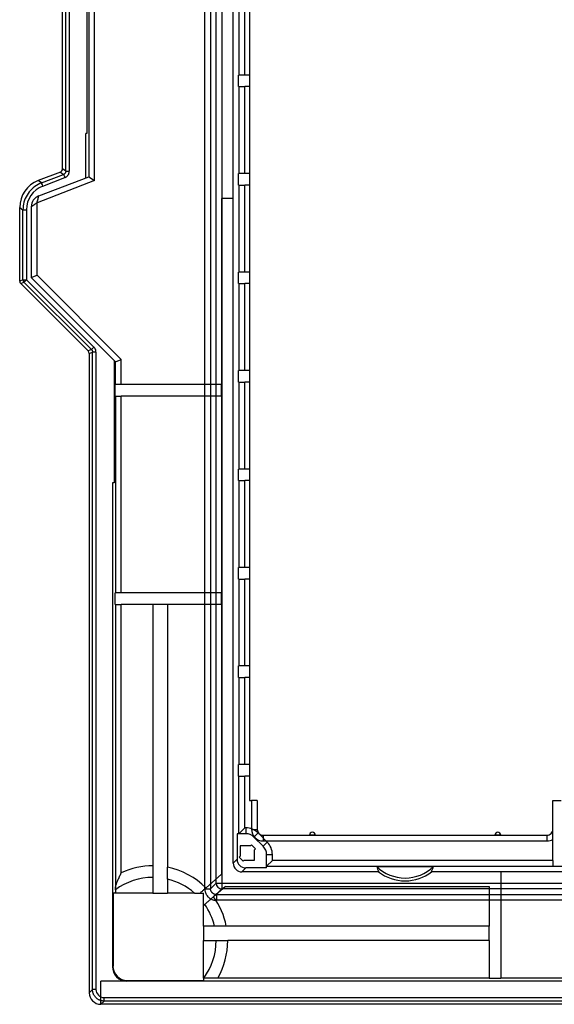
# Model space of a CAD drawing. Header units: millimetres. Extents: x -131 to 243, y -114 to 197.
# Tile 1 of 8: x -131 to -39, y -114 to 55. Entities that reach past the tile are written whole.
import ezdxf

# ---------------------------------------------------------------- set-up
doc = ezdxf.new("R2010")
doc.units = ezdxf.units.MM
doc.layers.add('MAIN-1', color=7, linetype='Continuous')
doc.layers.add('MAIN-2', color=7, linetype='Continuous')

msp = doc.modelspace()

# ---------------------------------------------------------------- linework, layer by layer
at = {"layer": 'MAIN-1'}
for p, q in [((-94.05, 24.62), (-94.05, 104.82)), ((-118.97, 67.52), (-118.97, 28.38)), ((-117.97, 27.69), (-117.97, 66.52)), ((-119.29, 64.95), (-119.29, 35.84)), ((-93.07, 60.92), (-93.07, 45.92)), ((-92.07, 45.92), (-92.07, 60.92)), ((-93.14, 43.92), (-93.14, 45.92)), ((-93.14, 45.92), (-93.07, 45.92)), ((-92.07, 45.92), (-93.07, 45.92)), ((-91.22, 45.92), (-92.07, 45.92)), ((-93.14, 43.92), (-93.07, 43.92)), ((-93.07, 43.92), (-93.07, 28.92)), ((-93.07, 43.92), (-92.07, 43.92)), ((-91.22, 43.92), (-92.07, 43.92)), ((-92.07, 28.92), (-92.07, 43.92)), ((-119.5, 28.18), (-119.5, 35.84)), ((-119.29, 35.84), (-119.5, 35.84)), ((-93.14, 26.92), (-93.14, 28.92)), ((-93.14, 28.92), (-93.07, 28.92)), ((-92.07, 28.92), (-93.07, 28.92)), ((-91.22, 28.92), (-92.07, 28.92)), ((-117.97, 27.69), (-127.9, 23.88)), ((-127.62, 25.06), (-118.97, 28.38)), ((-118.97, 28.38), (-117.97, 27.69)), ((-93.14, 26.92), (-93.07, 26.92)), ((-93.07, 26.92), (-93.07, 11.92)), ((-93.07, 26.92), (-92.07, 26.92)), ((-91.22, 26.92), (-92.07, 26.92)), ((-92.07, 11.92), (-92.07, 26.92)), ((-128.06, 23.78), (-128.01, 23.81)), ((-128.01, 23.81), (-127.95, 23.85)), ((-127.95, 23.85), (-127.9, 23.88)), ((-127.9, 23.88), (-127.89, 23.95)), ((-127.9, 11.36), (-127.9, 23.88)), ((-127.89, 23.95), (-127.87, 24.02)), ((-127.87, 24.02), (-127.86, 24.09)), ((-127.86, 24.09), (-127.84, 24.16)), ((-127.84, 24.16), (-127.83, 24.22)), ((-127.83, 24.22), (-127.81, 24.28)), ((-127.81, 24.28), (-127.79, 24.34)), ((-127.79, 24.34), (-127.78, 24.39)), ((-127.78, 24.39), (-127.76, 24.45)), ((-127.76, 24.45), (-127.74, 24.5)), ((-127.74, 24.5), (-127.73, 24.55)), ((-127.73, 24.55), (-127.72, 24.6)), ((-127.72, 24.6), (-127.71, 24.65)), ((-127.71, 24.65), (-127.7, 24.7)), ((-127.7, 24.7), (-127.69, 24.75)), ((-127.69, 24.75), (-127.68, 24.79)), ((-127.68, 24.83), (-127.67, 24.86)), ((-127.68, 24.79), (-127.68, 24.83)), ((-127.67, 24.86), (-127.66, 24.89)), ((-127.66, 24.92), (-127.65, 24.94)), ((-127.66, 24.89), (-127.66, 24.92)), ((-127.65, 24.97), (-127.64, 24.99)), ((-127.65, 24.94), (-127.65, 24.97)), ((-127.64, 25.01), (-127.63, 25.02)), ((-127.64, 24.99), (-127.64, 25.01)), ((-127.63, 25.04), (-127.62, 25.05)), ((-127.63, 25.02), (-127.63, 25.04)), ((-127.62, 25.05), (-127.62, 25.06)), ((-127.62, 25.06), (-127.62, 25.06)), ((-127.62, 25.06), (-127.62, 25.06)), ((-127.62, 25.05), (-127.62, 25.05)), ((-96.05, 24.62), (-96.05, -7.48)), ((-94.05, 24.62), (-96.05, 24.62)), ((-94.05, -90.12), (-94.05, 24.62)), ((-128.9, 23.19), (-128.9, 23.2)), ((-128.9, 23.2), (-128.89, 23.2)), ((-128.9, 23.19), (-128.9, 10.95)), ((-128.89, 23.2), (-128.88, 23.21)), ((-128.88, 23.21), (-128.87, 23.22)), ((-128.87, 23.22), (-128.85, 23.23)), ((-128.85, 23.23), (-128.83, 23.25)), ((-128.83, 23.25), (-128.8, 23.26)), ((-128.8, 23.26), (-128.78, 23.28)), ((-128.78, 23.28), (-128.74, 23.3)), ((-128.74, 23.3), (-128.71, 23.32)), ((-128.71, 23.32), (-128.67, 23.35)), ((-128.67, 23.35), (-128.63, 23.38)), ((-128.63, 23.38), (-128.59, 23.4)), ((-128.59, 23.4), (-128.55, 23.43)), ((-128.55, 23.43), (-128.51, 23.46)), ((-128.51, 23.46), (-128.46, 23.5)), ((-128.46, 23.5), (-128.41, 23.53)), ((-128.41, 23.53), (-128.37, 23.57)), ((-128.37, 23.57), (-128.32, 23.6)), ((-128.32, 23.6), (-128.27, 23.64)), ((-128.27, 23.64), (-128.22, 23.67)), ((-128.22, 23.67), (-128.16, 23.71)), ((-128.16, 23.71), (-128.11, 23.74)), ((-128.11, 23.74), (-128.06, 23.78)), ((-93.14, 9.92), (-93.14, 11.92)), ((-93.14, 11.92), (-93.07, 11.92)), ((-92.07, 11.92), (-93.07, 11.92)), ((-91.22, 11.92), (-92.07, 11.92)), ((-128.9, 10.95), (-127.9, 11.36)), ((-114.37, -3.58), (-128.9, 10.95)), ((-127.9, 11.36), (-113.37, -3.16)), ((-93.14, 9.92), (-93.07, 9.92)), ((-93.07, 9.92), (-93.07, -5.08)), ((-93.07, 9.92), (-92.07, 9.92)), ((-91.22, 9.92), (-92.07, 9.92)), ((-92.07, -5.08), (-92.07, 9.92)), ((-114.59, -3.37), (-114.59, -24.48)), ((-114.37, -3.58), (-113.37, -3.16)), ((-113.37, -7.48), (-113.37, -3.16)), ((-114.37, -7.48), (-114.37, -3.58)), ((-93.14, -7.08), (-93.14, -5.08)), ((-93.14, -5.08), (-93.07, -5.08)), ((-92.07, -5.08), (-93.07, -5.08)), ((-91.22, -5.08), (-92.07, -5.08)), ((-114.44, -9.48), (-114.44, -7.48)), ((-114.44, -7.48), (-114.37, -7.48)), ((-113.37, -7.48), (-114.37, -7.48)), ((-96.05, -7.48), (-113.37, -7.48)), ((-96.05, -9.48), (-96.05, -7.48)), ((-93.14, -7.08), (-93.07, -7.08)), ((-93.07, -7.08), (-93.07, -22.08)), ((-93.07, -7.08), (-92.07, -7.08)), ((-91.22, -7.08), (-92.07, -7.08)), ((-92.07, -22.08), (-92.07, -7.08)), ((-114.44, -9.48), (-114.37, -9.48)), ((-114.37, -9.48), (-114.37, -43.48)), ((-114.37, -9.48), (-113.37, -9.48)), ((-96.05, -9.48), (-113.37, -9.48)), ((-113.37, -43.48), (-113.37, -9.48)), ((-96.05, -9.48), (-96.05, -43.48)), ((-93.14, -24.08), (-93.14, -22.08)), ((-93.14, -22.08), (-93.07, -22.08)), ((-92.07, -22.08), (-93.07, -22.08)), ((-91.22, -22.08), (-92.07, -22.08)), ((-114.9, -24.48), (-114.9, -107.98)), ((-114.59, -24.48), (-114.9, -24.48)), ((-93.14, -24.08), (-93.07, -24.08)), ((-93.07, -24.08), (-93.07, -39.08)), ((-93.07, -24.08), (-92.07, -24.08)), ((-91.22, -24.08), (-92.07, -24.08)), ((-92.07, -39.08), (-92.07, -24.08)), ((-93.14, -41.08), (-93.14, -39.08)), ((-93.14, -39.08), (-93.07, -39.08)), ((-92.07, -39.08), (-93.07, -39.08)), ((-91.22, -39.08), (-92.07, -39.08)), ((-93.14, -41.08), (-93.07, -41.08)), ((-93.07, -41.08), (-93.07, -56.08)), ((-93.07, -41.08), (-92.07, -41.08)), ((-91.22, -41.08), (-92.07, -41.08)), ((-92.07, -56.08), (-92.07, -41.08)), ((-114.44, -45.48), (-114.44, -43.48)), ((-114.44, -43.48), (-114.37, -43.48)), ((-113.37, -43.48), (-114.37, -43.48)), ((-96.05, -43.48), (-113.37, -43.48)), ((-96.05, -45.48), (-96.05, -43.48)), ((-114.44, -45.48), (-114.37, -45.48)), ((-114.37, -45.48), (-113.37, -45.48)), ((-114.37, -45.48), (-114.37, -94.37)), ((-107.9, -45.48), (-113.37, -45.48)), ((-113.37, -91.8), (-113.37, -45.48)), ((-105.4, -45.48), (-107.9, -45.48)), ((-107.9, -45.48), (-107.9, -90.58)), ((-96.05, -45.48), (-105.4, -45.48)), ((-105.4, -45.48), (-105.4, -90.82)), ((-96.05, -45.48), (-96.05, -92.03)), ((-93.14, -58.08), (-93.14, -56.08)), ((-93.14, -56.08), (-93.07, -56.08)), ((-92.07, -56.08), (-93.07, -56.08)), ((-91.22, -56.08), (-92.07, -56.08)), ((-93.14, -58.08), (-93.07, -58.08)), ((-93.07, -58.08), (-93.07, -73.08)), ((-93.07, -58.08), (-92.07, -58.08)), ((-91.22, -58.08), (-92.07, -58.08)), ((-92.07, -73.08), (-92.07, -58.08)), ((-93.14, -75.08), (-93.14, -73.08)), ((-93.14, -73.08), (-93.07, -73.08)), ((-92.07, -73.08), (-93.07, -73.08)), ((-91.22, -73.08), (-92.07, -73.08)), ((-93.14, -75.08), (-93.07, -75.08)), ((-93.07, -75.08), (-92.07, -75.08)), ((-93.07, -85.03), (-93.07, -75.08)), ((-91.22, -75.08), (-92.07, -75.08)), ((-92.07, -84.03), (-92.07, -75.08)), ((-92.07, -84.03), (-93.07, -85.03)), ((-91.89, -84.03), (-92.07, -84.03)), ((-91.89, -84.03), (-91.89, -85.03)), ((-90.47, -85.62), (-89.76, -84.91)), ((-89.74, -84.92), (-89.76, -84.91)), ((-89.72, -84.93), (-89.74, -84.92)), ((-89.7, -84.95), (-89.72, -84.93)), ((-89.68, -84.96), (-89.7, -84.95)), ((-89.66, -84.97), (-89.68, -84.96)), ((-89.64, -84.98), (-89.66, -84.97)), ((-89.61, -84.99), (-89.64, -84.98)), ((-93.38, -85.03), (-93.38, -89.45)), ((-93.07, -85.03), (-93.38, -85.03)), ((-91.89, -85.03), (-93.07, -85.03)), ((-90.47, -85.62), (-88.89, -87.2)), ((-89.61, -84.99), (-88.18, -86.49)), ((-88.89, -87.2), (-88.18, -86.49)), ((-80.4, -85.28), (-80.9, -85.28)), ((-79.9, -85.28), (-80.4, -85.28)), ((-48.4, -85.28), (-48.9, -85.28)), ((-47.9, -85.28), (-48.4, -85.28)), ((-38.9, -89.64), (-38.9, -86.01)), ((-92.87, -87.1), (-92.87, -88.89)), ((-91.08, -87.1), (-92.87, -87.1)), ((-90.92, -86.94), (-91.08, -87.1)), ((-90.21, -87.65), (-90.92, -86.94)), ((-90.37, -87.81), (-90.21, -87.65)), ((-90.37, -89.6), (-90.37, -87.81)), ((-94.05, -90.12), (-93.38, -89.45)), ((-92.87, -88.89), (-93.04, -89.06)), ((-93.04, -89.06), (-92.33, -89.77)), ((-92.33, -89.77), (-92.16, -89.6)), ((-92.16, -89.6), (-90.37, -89.6)), ((-88.3, -88.62), (-87.3, -88.62)), ((-88.3, -90.64), (-88.3, -88.62)), ((-87.3, -89.64), (-88.3, -90.64)), ((-87.3, -89.64), (-87.3, -88.62)), ((-38.9, -89.64), (-87.3, -89.64)), ((-38.9, -89.64), (-38.9, -90.64)), ((-107.9, -90.58), (-107.9, -92.58)), ((-105.4, -90.96), (-105.4, -90.82)), ((-105.4, -91.1), (-105.4, -90.96)), ((-105.4, -91.24), (-105.4, -91.1)), ((-105.4, -91.37), (-105.4, -91.24)), ((-105.4, -91.51), (-105.4, -91.37)), ((-105.4, -91.63), (-105.4, -91.51)), ((-105.4, -91.75), (-105.4, -91.63)), ((-105.4, -91.87), (-105.4, -91.75)), ((-91.88, -90.95), (-92.55, -91.62)), ((-68.93, -91.62), (-92.55, -91.62)), ((-88.3, -90.95), (-91.88, -90.95)), ((-88.3, -90.64), (-38.9, -90.64)), ((-88.3, -90.95), (-88.3, -90.64)), ((-69.3, -90.68), (-59.5, -90.68)), ((-47.9, -91.62), (-59.87, -91.62)), ((-36.4, -91.62), (-47.9, -91.62)), ((-47.9, -91.62), (-47.9, -109.95)), ((-38.9, -90.64), (-38.9, -90.71)), ((-36.4, -90.71), (-38.9, -90.71)), ((-114.13, -93.48), (-114.08, -93.35)), ((-114.08, -93.35), (-114.02, -93.2)), ((-114.02, -93.2), (-113.96, -93.05)), ((-113.96, -93.05), (-113.89, -92.9)), ((-113.89, -92.9), (-113.82, -92.74)), ((-113.82, -92.74), (-113.75, -92.59)), ((-113.75, -92.59), (-113.68, -92.43)), ((-113.68, -92.43), (-113.6, -92.27)), ((-113.6, -92.27), (-113.53, -92.11)), ((-113.53, -92.11), (-113.45, -91.96)), ((-113.45, -91.96), (-113.37, -91.8)), ((-107.9, -92.58), (-107.9, -95.28)), ((-105.4, -91.99), (-105.4, -91.87)), ((-105.4, -92.11), (-105.4, -91.99)), ((-105.4, -92.21), (-105.4, -92.11)), ((-105.4, -92.31), (-105.4, -92.21)), ((-105.4, -92.4), (-105.4, -92.31)), ((-105.4, -92.49), (-105.4, -92.4)), ((-105.4, -92.57), (-105.4, -92.49)), ((-105.4, -92.64), (-105.4, -92.57)), ((-105.4, -92.7), (-105.4, -92.64)), ((-105.4, -92.75), (-105.4, -92.7)), ((-105.4, -92.79), (-105.4, -92.75)), ((-105.4, -92.82), (-105.4, -92.79)), ((-105.4, -92.85), (-105.4, -92.82)), ((-105.4, -92.87), (-105.4, -92.85)), ((-105.4, -92.87), (-105.4, -93.23)), ((-105.4, -92.87), (-105.4, -92.87)), ((-105.4, -93.23), (-105.4, -93.58)), ((-98.75, -94.38), (-96.05, -92.03)), ((-114.39, -95.1), (-114.4, -95.19)), ((-114.38, -94.72), (-114.39, -94.72)), ((-114.39, -94.72), (-114.39, -94.72)), ((-114.39, -94.72), (-114.39, -94.72)), ((-114.39, -94.72), (-114.39, -94.72)), ((-114.39, -94.72), (-114.39, -94.72)), ((-114.39, -94.72), (-114.39, -94.72)), ((-114.39, -94.72), (-114.39, -94.82)), ((-114.39, -94.82), (-114.39, -94.91)), ((-114.39, -94.91), (-114.39, -95)), ((-114.39, -95), (-114.39, -95.1)), ((-114.38, -94.46), (-114.37, -94.37)), ((-114.38, -94.53), (-114.38, -94.46)), ((-114.38, -94.6), (-114.38, -94.53)), ((-114.38, -94.65), (-114.38, -94.6)), ((-114.38, -94.68), (-114.38, -94.65)), ((-114.38, -94.71), (-114.38, -94.68)), ((-114.38, -94.72), (-114.38, -94.71)), ((-114.38, -94.72), (-114.38, -94.72)), ((-114.37, -94.29), (-114.35, -94.19)), ((-114.37, -94.37), (-114.37, -94.29)), ((-114.35, -94.19), (-114.33, -94.08)), ((-114.33, -94.08), (-114.3, -93.97)), ((-114.3, -93.97), (-114.26, -93.86)), ((-114.26, -93.86), (-114.22, -93.74)), ((-114.22, -93.74), (-114.18, -93.62)), ((-114.18, -93.62), (-114.13, -93.48)), ((-105.4, -93.58), (-105.4, -93.92)), ((-105.4, -93.92), (-105.4, -94.27)), ((-105.4, -94.27), (-105.4, -94.61)), ((-105.4, -94.61), (-105.4, -94.94)), ((-105.4, -94.94), (-105.4, -95.28)), ((-99.62, -95.14), (-99.7, -95.21)), ((-99.53, -95.06), (-99.62, -95.14)), ((-99.44, -94.98), (-99.53, -95.06)), ((-99.35, -94.9), (-99.44, -94.98)), ((-99.26, -94.82), (-99.35, -94.9)), ((-99.16, -94.74), (-99.26, -94.82)), ((-99.06, -94.65), (-99.16, -94.74)), ((-98.95, -94.56), (-99.06, -94.65)), ((-98.85, -94.47), (-98.95, -94.56)), ((-98.75, -94.38), (-98.85, -94.47)), ((-95.4, -94.12), (-97.46, -95.91)), ((-95.4, -94.12), (-49.9, -94.12)), ((-49.9, -94.12), (-49.9, -100.98)), ((-114.4, -95.28), (-114.8, -95.28)), ((-114.8, -95.28), (-114.8, -107.88)), ((-114.4, -95.19), (-114.4, -95.28)), ((-113.97, -95.28), (-114.4, -95.28)), ((-113.56, -95.28), (-113.97, -95.28)), ((-113.16, -95.28), (-113.56, -95.28)), ((-112.78, -95.28), (-113.16, -95.28)), ((-112.4, -95.28), (-112.78, -95.28)), ((-112.04, -95.28), (-112.4, -95.28)), ((-111.69, -95.28), (-112.04, -95.28)), ((-111.35, -95.28), (-111.69, -95.28)), ((-111.01, -95.28), (-111.35, -95.28)), ((-110.68, -95.28), (-111.01, -95.28)), ((-110.36, -95.28), (-110.68, -95.28)), ((-110.04, -95.28), (-110.36, -95.28)), ((-109.72, -95.28), (-110.04, -95.28)), ((-109.42, -95.28), (-109.72, -95.28)), ((-109.11, -95.28), (-109.42, -95.28)), ((-108.8, -95.28), (-109.11, -95.28)), ((-108.5, -95.28), (-108.8, -95.28)), ((-108.2, -95.28), (-108.5, -95.28)), ((-107.9, -95.28), (-108.2, -95.28)), ((-107.9, -95.28), (-105.4, -95.28)), ((-105.03, -95.28), (-105.4, -95.28)), ((-104.66, -95.28), (-105.03, -95.28)), ((-104.28, -95.28), (-104.66, -95.28)), ((-103.89, -95.28), (-104.28, -95.28)), ((-103.48, -95.28), (-103.89, -95.28)), ((-103.07, -95.28), (-103.48, -95.28)), ((-102.64, -95.28), (-103.07, -95.28)), ((-102.19, -95.28), (-102.64, -95.28)), ((-101.72, -95.28), (-102.19, -95.28)), ((-101.23, -95.28), (-101.72, -95.28)), ((-100.72, -95.28), (-101.23, -95.28)), ((-100.72, -95.28), (-100.72, -95.28)), ((-100.72, -95.28), (-100.7, -95.28)), ((-100.7, -95.28), (-100.67, -95.28)), ((-100.67, -95.28), (-100.63, -95.28)), ((-100.63, -95.28), (-100.59, -95.28)), ((-100.59, -95.28), (-100.54, -95.28)), ((-100.54, -95.28), (-100.47, -95.28)), ((-100.47, -95.28), (-100.4, -95.28)), ((-100.4, -95.28), (-100.33, -95.28)), ((-100.33, -95.28), (-100.24, -95.28)), ((-100.24, -95.28), (-100.15, -95.28)), ((-100.15, -95.28), (-100.07, -95.28)), ((-100.07, -95.28), (-99.97, -95.28)), ((-99.97, -95.28), (-99.88, -95.28)), ((-99.88, -95.28), (-99.78, -95.28)), ((-99.7, -95.21), (-99.78, -95.28)), ((-99.78, -95.28), (-99.18, -95.28)), ((-99.18, -97.4), (-99.18, -95.28)), ((-98.65, -96.94), (-98.57, -96.87)), ((-98.57, -96.87), (-98.48, -96.8)), ((-98.48, -96.8), (-98.39, -96.72)), ((-98.39, -96.72), (-98.28, -96.63)), ((-98.28, -96.63), (-98.17, -96.53)), ((-98.17, -96.53), (-98.06, -96.43)), ((-98.06, -96.43), (-97.95, -96.34)), ((-97.95, -96.34), (-97.83, -96.23)), ((-97.83, -96.23), (-97.7, -96.12)), ((-97.7, -96.12), (-97.58, -96.01)), ((-97.58, -96.01), (-97.46, -95.91)), ((-99.15, -97.38), (-99.18, -97.4)), ((-99.18, -97.77), (-99.18, -97.4)), ((-99.18, -98.13), (-99.18, -97.77)), ((-99.18, -98.47), (-99.18, -98.13)), ((-99.18, -98.81), (-99.18, -98.47)), ((-99.12, -97.35), (-99.15, -97.38)), ((-99.09, -97.33), (-99.12, -97.35)), ((-99.06, -97.3), (-99.09, -97.33)), ((-99.03, -97.28), (-99.06, -97.3)), ((-99, -97.25), (-99.03, -97.28)), ((-98.97, -97.22), (-99, -97.25)), ((-98.97, -97.22), (-98.95, -97.21)), ((-98.97, -97.22), (-98.97, -97.22)), ((-98.95, -97.21), (-98.92, -97.18)), ((-98.92, -97.18), (-98.89, -97.15)), ((-98.89, -97.15), (-98.85, -97.11)), ((-98.85, -97.11), (-98.79, -97.07)), ((-98.79, -97.07), (-98.72, -97.01)), ((-98.72, -97.01), (-98.65, -96.94)), ((-99.18, -99.14), (-99.18, -98.81)), ((-99.18, -99.46), (-99.18, -99.14)), ((-99.18, -99.78), (-99.18, -99.46)), ((-99.18, -100.08), (-99.18, -99.78)), ((-99.18, -100.39), (-99.18, -100.08)), ((-99.18, -100.69), (-99.18, -100.39)), ((-99.18, -100.98), (-99.18, -100.69)), ((-99.18, -100.98), (-99.18, -103.48)), ((-98.91, -100.98), (-99.18, -100.98)), ((-98.65, -100.98), (-98.91, -100.98)), ((-98.38, -100.98), (-98.65, -100.98)), ((-98.11, -100.98), (-98.38, -100.98)), ((-97.84, -100.98), (-98.11, -100.98)), ((-97.57, -100.98), (-97.84, -100.98)), ((-97.29, -100.98), (-97.57, -100.98)), ((-97.28, -100.98), (-97.29, -100.98)), ((-97.29, -100.98), (-97.29, -100.98)), ((-97.26, -100.98), (-97.28, -100.98)), ((-97.23, -100.98), (-97.26, -100.98)), ((-97.2, -100.98), (-97.23, -100.98)), ((-97.16, -100.98), (-97.2, -100.98)), ((-97.12, -100.98), (-97.16, -100.98)), ((-97.07, -100.98), (-97.12, -100.98)), ((-97.01, -100.98), (-97.07, -100.98)), ((-96.95, -100.98), (-97.01, -100.98)), ((-96.87, -100.98), (-96.95, -100.98)), ((-96.8, -100.98), (-96.87, -100.98)), ((-96.72, -100.98), (-96.8, -100.98)), ((-96.64, -100.98), (-96.72, -100.98)), ((-96.55, -100.98), (-96.64, -100.98)), ((-96.46, -100.98), (-96.55, -100.98)), ((-96.36, -100.98), (-96.46, -100.98)), ((-96.25, -100.98), (-96.36, -100.98)), ((-96.15, -100.98), (-96.25, -100.98)), ((-96.05, -100.98), (-96.15, -100.98)), ((-95.94, -100.98), (-96.05, -100.98)), ((-95.83, -100.98), (-95.94, -100.98)), ((-95.71, -100.98), (-95.83, -100.98)), ((-95.59, -100.98), (-95.71, -100.98)), ((-95.48, -100.98), (-95.59, -100.98)), ((-95.36, -100.98), (-95.48, -100.98)), ((-95.24, -100.98), (-95.36, -100.98)), ((-49.9, -100.98), (-95.24, -100.98)), ((-49.9, -103.48), (-49.9, -100.98)), ((-99.18, -103.78), (-99.18, -103.48)), ((-99.18, -103.48), (-97, -103.48)), ((-97, -103.48), (-95, -103.48)), ((-49.9, -103.48), (-95, -103.48)), ((-49.9, -103.48), (-49.9, -109.95)), ((-99.18, -104.09), (-99.18, -103.78)), ((-99.18, -104.4), (-99.18, -104.09)), ((-99.18, -104.7), (-99.18, -104.4)), ((-99.18, -105.01), (-99.18, -104.7)), ((-99.18, -105.33), (-99.18, -105.01)), ((-99.18, -105.64), (-99.18, -105.33)), ((-99.18, -105.96), (-99.18, -105.64)), ((-99.18, -106.29), (-99.18, -105.96)), ((-99.18, -106.62), (-99.18, -106.29)), ((-99.18, -106.95), (-99.18, -106.62)), ((-99.18, -107.3), (-99.18, -106.95)), ((-114.9, -107.98), (-114.8, -107.88)), ((-99.18, -107.65), (-99.18, -107.3)), ((-99.18, -108.01), (-99.18, -107.65)), ((-99.18, -108.38), (-99.18, -108.01)), ((-99.18, -108.76), (-99.18, -108.38)), ((-99.18, -109.15), (-99.18, -108.76)), ((-112.3, -110.38), (-112.4, -110.48)), ((-112.3, -110.38), (-99.18, -110.38)), ((-99.18, -109.55), (-99.18, -109.15)), ((-99.18, -109.97), (-99.18, -109.55)), ((-99.18, -109.97), (-99.18, -110.38)), ((-99.13, -109.96), (-99.14, -109.96)), ((-99.14, -109.97), (-99.14, -109.96)), ((-99.14, -109.96), (-99.14, -109.96)), ((-99.14, -109.97), (-99.14, -109.97)), ((-99.14, -109.97), (-99.14, -109.97)), ((-99.14, -109.97), (-99.14, -109.97)), ((-99.14, -109.97), (-99.14, -109.97)), ((-99.14, -109.97), (-99.14, -109.97)), ((-99.11, -109.96), (-99.13, -109.96)), ((-99.07, -109.96), (-99.11, -109.96)), ((-99.02, -109.96), (-99.07, -109.96)), ((-98.97, -109.96), (-99.02, -109.96)), ((-98.9, -109.96), (-98.97, -109.96)), ((-98.81, -109.95), (-98.9, -109.96)), ((-98.72, -109.95), (-98.81, -109.95)), ((-98.62, -109.95), (-98.72, -109.95)), ((-98.52, -109.95), (-98.62, -109.95)), ((-98.41, -109.95), (-98.52, -109.95)), ((-98.29, -109.95), (-98.41, -109.95)), ((-98.16, -109.95), (-98.29, -109.95)), ((-98.03, -109.95), (-98.16, -109.95)), ((-97.89, -109.95), (-98.03, -109.95)), ((-97.76, -109.95), (-97.89, -109.95)), ((-97.62, -109.95), (-97.76, -109.95)), ((-97.48, -109.95), (-97.62, -109.95)), ((-97.34, -109.95), (-97.48, -109.95)), ((-97.18, -109.95), (-97.34, -109.95)), ((-97.03, -109.95), (-97.18, -109.95)), ((-96.88, -109.95), (-97.03, -109.95)), ((-96.74, -109.95), (-96.88, -109.95)), ((-49.9, -109.95), (-96.74, -109.95)), ((-49.9, -109.98), (-49.9, -109.95)), ((-49.9, -109.98), (-47.9, -109.98)), ((160.1, -109.95), (-47.9, -109.95)), ((-47.9, -109.98), (-47.9, -109.95)), ((-116.9, -114.48), (-116.9, -110.48)), ((-112.4, -110.48), (-116.9, -110.48)), ((224.6, -110.48), (-112.4, -110.48))]:
    msp.add_line(p, q, dxfattribs=at)
for centre, radius, start, end in [((-126.9, 23.19), 2, 111, 180), ((-91.89, -87.03), 3, 45.001, 90.0001), ((-91.89, -87.03), 2, 45, 90), ((-90.3, -88.62), 3, 359.9998, 45), ((-90.3, -88.62), 2, 0, 45), ((-107.9, -103.48), 12.9, 90, 115.1112), ((-107.9, -103.48), 12.9, 44.8433, 78.8255), ((-64.4, -85.68), 7, 225.5678, 270), ((-64.4, -85.68), 7.5, 232.2997, 270), ((-64.4, -85.68), 7, 270, 314.4322), ((-64.4, -85.68), 7.5, 270, 307.7004), ((-107.9, -103.48), 10.9, 90, 126.4977), ((-107.9, -103.48), 10.9, 48.8224, 76.7407), ((-107.9, -103.48), 12.9, 11.1746, 35.9509), ((-107.9, -103.48), 10.9, 13.2593, 35.0213), ((-107.9, -103.48), 10.9, 323.5023, 0), ((-107.9, -103.48), 12.9, 329.9191, 0)]:
    msp.add_arc(centre, radius, start, end, dxfattribs=at)
for centre, major_axis, ratio, start_param, end_param in [((-91.88, -89.45), (-1.06, -1.06), 0.999695, -0.785259, 0.785246), ((-92.55, -90.12), (1.06, -1.06), 0.999999, -2.356127, -0.78555), ((-64.4, -88.68), (0, 6), 0.866068, 1.910292, 2.082316), ((-64.4, -88.68), (0, 6), 0.866068, -2.082316, -1.910292), ((-112.4, -107.98), (-1.77, -1.77), 0.999924, -0.78536, 0.78533), ((-112.3, -107.88), (-1.77, -1.77), 0.999924, -0.78536, 0.78536)]:
    msp.add_ellipse(centre, major_axis=major_axis, ratio=ratio, start_param=start_param, end_param=end_param, dxfattribs=at)
at = {"layer": 'MAIN-2'}
for p, q in [((-98.96, -94.53), (-98.96, 163.57)), ((-97.96, 163.57), (-97.96, -94.53)), ((-97, -93.57), (-97, 162.61)), ((-96, 162.61), (-96, -93.57)), ((-91.22, 98.18), (-91.22, -79.31)), ((-123.5, 29.73), (-123.5, 91.12)), ((-122.94, 29.34), (-122.94, 91.68)), ((-122.34, 91.68), (-122.34, 29.34)), ((-91.22, 45.92), (-91.22, 45.92)), ((-91.22, 43.92), (-91.22, 43.92)), ((-119.29, 35.84), (-119.29, 35.84)), ((-123.88, 29.17), (-127.69, 27.71)), ((-123.88, 29.17), (-123.32, 28.78)), ((-122.94, 29.34), (-123.5, 29.73)), ((-123.13, 28.9), (-123.16, 28.88)), ((-123.1, 28.93), (-123.13, 28.9)), ((-123.08, 28.96), (-123.1, 28.93)), ((-123.05, 28.99), (-123.08, 28.96)), ((-123.03, 29.02), (-123.05, 28.99)), ((-123.01, 29.05), (-123.03, 29.02)), ((-122.99, 29.09), (-123.01, 29.05)), ((-122.98, 29.12), (-122.99, 29.09)), ((-122.97, 29.16), (-122.98, 29.12)), ((-122.96, 29.19), (-122.97, 29.16)), ((-122.95, 29.23), (-122.96, 29.19)), ((-122.94, 29.27), (-122.95, 29.23)), ((-122.94, 29.34), (-122.94, 29.31)), ((-122.94, 29.34), (-122.34, 29.34)), ((-122.94, 29.31), (-122.94, 29.27)), ((-122.45, 28.83), (-122.42, 28.9)), ((-122.42, 28.9), (-122.4, 28.97)), ((-122.4, 28.97), (-122.37, 29.04)), ((-122.37, 29.04), (-122.36, 29.11)), ((-122.36, 29.11), (-122.35, 29.19)), ((-122.35, 29.19), (-122.34, 29.27)), ((-122.34, 29.27), (-122.34, 29.34)), ((-91.22, 28.92), (-91.22, 28.92)), ((-127.44, 27.19), (-127.73, 27.04)), ((-127.13, 27.32), (-127.69, 27.71)), ((-127.13, 27.32), (-127.44, 27.19)), ((-127.13, 27.32), (-123.32, 28.78)), ((-126.91, 26.76), (-123.11, 28.22)), ((-123.29, 28.8), (-123.32, 28.78)), ((-123.25, 28.82), (-123.29, 28.8)), ((-123.22, 28.84), (-123.25, 28.82)), ((-123.19, 28.86), (-123.22, 28.84)), ((-123.16, 28.88), (-123.19, 28.86)), ((-123.11, 28.22), (-123.03, 28.26)), ((-123.03, 28.26), (-122.96, 28.29)), ((-122.96, 28.29), (-122.9, 28.33)), ((-122.9, 28.33), (-122.84, 28.37)), ((-122.84, 28.37), (-122.78, 28.42)), ((-122.78, 28.42), (-122.72, 28.47)), ((-122.72, 28.47), (-122.67, 28.52)), ((-122.67, 28.52), (-122.62, 28.58)), ((-122.62, 28.58), (-122.57, 28.63)), ((-122.57, 28.63), (-122.53, 28.7)), ((-122.53, 28.7), (-122.49, 28.76)), ((-122.49, 28.76), (-122.45, 28.83)), ((-129.26, 25.76), (-129.46, 25.49)), ((-129.04, 26.01), (-129.26, 25.76)), ((-128.81, 26.25), (-129.04, 26.01)), ((-128.56, 26.48), (-128.81, 26.25)), ((-128.3, 26.68), (-128.56, 26.48)), ((-128.02, 26.87), (-128.3, 26.68)), ((-127.73, 27.04), (-128.02, 26.87)), ((-91.22, 26.92), (-91.22, 26.92)), ((-130.16, 23.98), (-130.24, 23.65)), ((-130.06, 24.3), (-130.16, 23.98)), ((-129.94, 24.61), (-130.06, 24.3)), ((-129.8, 24.91), (-129.94, 24.61)), ((-129.64, 25.21), (-129.8, 24.91)), ((-129.46, 25.49), (-129.64, 25.21)), ((-96.05, 24.62), (-96.05, 24.62)), ((-94.05, 24.62), (-94.05, 24.62)), ((-130.9, 10.37), (-130.9, 23.04)), ((-130.9, 23.04), (-130.34, 22.66)), ((-130.33, 22.99), (-130.34, 22.66)), ((-130.34, 10.6), (-130.34, 22.66)), ((-130.29, 23.32), (-130.33, 22.99)), ((-130.24, 23.65), (-130.29, 23.32)), ((-129.74, 22.66), (-129.74, 10.6)), ((-128.9, 23.19), (-128.9, 23.19)), ((-91.22, 11.92), (-91.22, 11.92)), ((-130.34, 10.6), (-130.9, 10.37)), ((-130.34, 10.6), (-130.22, 10.6)), ((-130.22, 10.6), (-129.74, 10.6)), ((-130.03, 10.3), (-130.16, 10.18)), ((-129.74, 10.6), (-130.03, 10.3)), ((-118.09, -1.05), (-129.74, 10.6)), ((-128.9, 10.95), (-128.9, 10.95)), ((-130.72, 9.94), (-130.16, 10.18)), ((-130.72, 9.94), (-119.08, -1.7)), ((-118.51, -1.47), (-130.16, 10.18)), ((-91.22, 9.92), (-91.22, 9.92)), ((-118.51, -1.47), (-119.08, -1.7)), ((-118.51, -1.47), (-118.09, -1.05)), ((-118.51, -1.47), (-118.49, -1.49)), ((-118.49, -1.49), (-118.48, -1.51)), ((-118.48, -1.51), (-118.46, -1.53)), ((-118.46, -1.53), (-118.45, -1.55)), ((-118.45, -1.55), (-118.43, -1.57)), ((-118.43, -1.57), (-118.42, -1.59)), ((-118.42, -1.59), (-118.41, -1.61)), ((-118.41, -1.61), (-118.4, -1.63)), ((-118.4, -1.63), (-118.39, -1.65)), ((-118.39, -1.65), (-118.38, -1.68)), ((-118.38, -1.68), (-118.37, -1.7)), ((-118.05, -1.08), (-118.09, -1.05)), ((-118.02, -1.12), (-118.05, -1.08)), ((-117.98, -1.17), (-118.02, -1.12)), ((-117.95, -1.21), (-117.98, -1.17)), ((-117.92, -1.25), (-117.95, -1.21)), ((-117.9, -1.3), (-117.92, -1.25)), ((-117.87, -1.34), (-117.9, -1.3)), ((-117.85, -1.39), (-117.87, -1.34)), ((-117.83, -1.44), (-117.85, -1.39)), ((-117.81, -1.48), (-117.83, -1.44)), ((-117.79, -1.53), (-117.81, -1.48)), ((-117.78, -1.58), (-117.79, -1.53)), ((-117.76, -1.63), (-117.78, -1.58)), ((-117.75, -1.69), (-117.76, -1.63)), ((-117.75, -1.74), (-117.75, -1.69)), ((-118.9, -2.13), (-118.34, -1.89)), ((-118.9, -2.13), (-118.9, -112.48)), ((-118.37, -1.7), (-118.36, -1.72)), ((-118.36, -1.72), (-118.35, -1.75)), ((-118.35, -1.75), (-118.35, -1.77)), ((-118.35, -1.77), (-118.34, -1.8)), ((-118.34, -1.8), (-118.34, -1.82)), ((-118.34, -1.82), (-118.34, -1.85)), ((-118.34, -1.85), (-118.34, -1.87)), ((-118.34, -1.87), (-118.34, -1.89)), ((-118.34, -111.92), (-118.34, -1.89)), ((-117.74, -1.89), (-118.34, -1.89)), ((-117.74, -1.79), (-117.75, -1.74)), ((-117.74, -1.84), (-117.74, -1.79)), ((-117.74, -1.89), (-117.74, -1.84)), ((-117.74, -1.89), (-117.74, -111.92)), ((-114.59, -3.37), (-114.59, -3.37)), ((-91.22, -5.08), (-91.22, -5.08)), ((-96.05, -7.48), (-96.05, -7.48)), ((-91.22, -7.08), (-91.22, -7.08)), ((-96.05, -9.48), (-96.05, -9.48)), ((-91.22, -22.08), (-91.22, -22.08)), ((-114.59, -24.48), (-114.59, -24.48)), ((-91.22, -24.08), (-91.22, -24.08)), ((-91.22, -39.08), (-91.22, -39.08)), ((-91.22, -41.08), (-91.22, -41.08)), ((-96.05, -43.48), (-96.05, -43.48)), ((-107.9, -45.48), (-107.9, -45.48)), ((-105.4, -45.48), (-105.4, -45.48)), ((-96.05, -45.48), (-96.05, -45.48)), ((-91.22, -56.08), (-91.22, -56.08)), ((-91.22, -58.08), (-91.22, -58.08)), ((-91.22, -73.08), (-91.22, -73.08)), ((-91.22, -75.08), (-91.22, -75.08)), ((-91.22, -79.31), (-90.9, -79.31)), ((-91.22, -79.31), (-91.22, -79.31)), ((-90.9, -79.31), (-90.9, -84.28)), ((-89.9, -79.31), (-90.9, -79.31)), ((-89.9, -79.31), (-89.9, -84.28)), ((-89.9, -79.31), (-89.9, -79.31)), ((-38.9, -79.31), (-38.9, -79.31)), ((-38.9, -86.01), (-38.9, -79.31)), ((-38.9, -79.31), (-37.46, -79.31)), ((-90.9, -84.28), (-89.9, -84.28)), ((-89.9, -84.28), (-89.9, -84.28)), ((-38.9, -84.28), (-38.9, -84.28)), ((-91.89, -85.03), (-91.89, -85.03)), ((-90.47, -85.62), (-90.47, -85.62)), ((-88.9, -85.28), (-88.9, -86.28)), ((-88.9, -85.28), (-80.9, -85.28)), ((-88.9, -85.28), (-88.9, -85.28)), ((-88.9, -86.28), (-39.9, -86.28)), ((-80.9, -85.28), (-79.9, -85.28)), ((-80.9, -85.28), (-80.9, -85.28)), ((-79.9, -85.28), (-79.9, -85.28)), ((-79.9, -85.28), (-48.9, -85.28)), ((-48.9, -85.28), (-47.9, -85.28)), ((-48.9, -85.28), (-48.9, -85.28)), ((-47.9, -85.28), (-47.9, -85.28)), ((-47.9, -85.28), (-39.9, -85.28)), ((-39.9, -86.28), (-39.9, -85.28)), ((-39.9, -85.28), (-39.9, -85.28)), ((-92.87, -87.1), (-92.87, -87.1)), ((-91.08, -87.1), (-91.08, -87.1)), ((-90.92, -86.94), (-90.92, -86.94)), ((-90.37, -87.81), (-90.37, -87.81)), ((-90.21, -87.65), (-90.21, -87.65)), ((-88.89, -87.2), (-88.89, -87.2)), ((-93.04, -89.06), (-93.04, -89.06)), ((-92.87, -88.89), (-92.87, -88.89)), ((-92.33, -89.77), (-92.33, -89.77)), ((-92.16, -89.6), (-92.16, -89.6)), ((-90.37, -89.6), (-90.37, -89.6)), ((-88.3, -88.62), (-88.3, -88.62)), ((-94.05, -90.12), (-94.05, -90.12)), ((-92.55, -91.62), (-92.55, -91.62)), ((-47.9, -91.62), (-47.9, -91.62)), ((-107.9, -92.58), (-107.9, -92.58)), ((-105.4, -92.87), (-105.4, -92.87)), ((-96.05, -92.03), (-96.05, -92.03)), ((-98.96, -94.53), (-98.96, -94.63)), ((-98.96, -94.53), (-97.96, -94.53)), ((-98.96, -94.63), (-98.95, -94.72)), ((-98.95, -94.72), (-98.94, -94.81)), ((-98.94, -94.81), (-98.93, -94.9)), ((-98.93, -94.9), (-98.91, -94.99)), ((-98.91, -94.99), (-98.89, -95.07)), ((-98.89, -95.07), (-98.86, -95.16)), ((-98.86, -95.16), (-98.83, -95.24)), ((-97, -93.57), (-97.96, -94.53)), ((-97.96, -94.58), (-97.96, -94.53)), ((-97.96, -94.62), (-97.96, -94.58)), ((-97.95, -94.67), (-97.96, -94.62)), ((-97.95, -94.71), (-97.95, -94.67)), ((-97.94, -94.75), (-97.95, -94.71)), ((-97.93, -94.8), (-97.94, -94.75)), ((-97.91, -94.84), (-97.93, -94.8)), ((-97.9, -94.88), (-97.91, -94.84)), ((-97.88, -94.92), (-97.9, -94.88)), ((-97.86, -94.97), (-97.88, -94.92)), ((-97.84, -95.01), (-97.86, -94.97)), ((-97.82, -95.04), (-97.84, -95.01)), ((-97.8, -95.08), (-97.82, -95.04)), ((-97.77, -95.12), (-97.8, -95.08)), ((-97.74, -95.16), (-97.77, -95.12)), ((-97.71, -95.19), (-97.74, -95.16)), ((-97, -93.57), (-96, -93.57)), ((-96.96, -95.53), (-96, -94.57)), ((-96, -93.57), (208.19, -93.57)), ((-96, -93.57), (-96, -94.57)), ((208.19, -94.57), (-96, -94.57)), ((-95.4, -94.12), (-95.4, -94.12)), ((-49.9, -94.12), (-49.9, -94.12)), ((-107.9, -95.28), (-107.9, -95.28)), ((-105.4, -95.28), (-105.4, -95.28)), ((-100.72, -95.28), (-100.72, -95.28)), ((-99.78, -95.28), (-99.78, -95.28)), ((-99.18, -95.28), (-99.18, -95.28)), ((-98.83, -95.24), (-98.8, -95.32)), ((-98.8, -95.32), (-98.76, -95.4)), ((-98.76, -95.4), (-98.72, -95.48)), ((-98.72, -95.48), (-98.68, -95.56)), ((-98.68, -95.56), (-98.63, -95.63)), ((-98.63, -95.63), (-98.58, -95.71)), ((-98.58, -95.71), (-98.52, -95.78)), ((-98.52, -95.78), (-98.47, -95.85)), ((-98.47, -95.85), (-98.41, -95.91)), ((-98.41, -95.91), (-98.34, -95.98)), ((-98.34, -95.98), (-98.28, -96.04)), ((-98.28, -96.04), (-98.21, -96.09)), ((-98.21, -96.09), (-98.14, -96.15)), ((-98.14, -96.15), (-98.06, -96.2)), ((-98.06, -96.2), (-97.99, -96.25)), ((-97.99, -96.25), (-97.91, -96.29)), ((-97.91, -96.29), (-97.83, -96.33)), ((-97.83, -96.33), (-97.75, -96.37)), ((-97.75, -96.37), (-97.67, -96.4)), ((-97.68, -95.22), (-97.71, -95.19)), ((-97.65, -95.25), (-97.68, -95.22)), ((-97.67, -96.4), (-97.59, -96.43)), ((-97.62, -95.28), (-97.65, -95.25)), ((-97.59, -95.31), (-97.62, -95.28)), ((-97.55, -95.34), (-97.59, -95.31)), ((-97.59, -96.43), (-97.5, -96.46)), ((-97.51, -95.37), (-97.55, -95.34)), ((-97.47, -95.39), (-97.51, -95.37)), ((-97.5, -96.46), (-97.42, -96.48)), ((-97.44, -95.41), (-97.47, -95.39)), ((-97.4, -95.43), (-97.44, -95.41)), ((-97.42, -96.48), (-97.33, -96.5)), ((-97.35, -95.45), (-97.4, -95.43)), ((-97.31, -95.47), (-97.35, -95.45)), ((-97.33, -96.5), (-97.24, -96.51)), ((-97.27, -95.48), (-97.31, -95.47)), ((-97.23, -95.5), (-97.27, -95.48)), ((-97.24, -96.51), (-97.15, -96.52)), ((-97.18, -95.51), (-97.23, -95.5)), ((-97.14, -95.52), (-97.18, -95.51)), ((-97.15, -96.52), (-97.06, -96.53)), ((-97.1, -95.52), (-97.14, -95.52)), ((-97.05, -95.53), (-97.1, -95.52)), ((-97.06, -96.53), (-96.96, -96.53)), ((-97.01, -95.53), (-97.05, -95.53)), ((-96.96, -95.53), (-97.01, -95.53)), ((-96.96, -95.53), (-96.96, -96.53)), ((-96.96, -95.53), (209.15, -95.53)), ((209.15, -96.53), (-96.96, -96.53)), ((-99.18, -97.4), (-99.18, -97.4)), ((-98.97, -97.22), (-98.97, -97.22)), ((-99.18, -100.98), (-99.18, -100.98)), ((-97.29, -100.98), (-97.29, -100.98)), ((-49.9, -100.98), (-49.9, -100.98)), ((-99.18, -103.48), (-99.18, -103.48)), ((-97, -103.48), (-97, -103.48)), ((-49.9, -103.48), (-49.9, -103.48)), ((-118.34, -111.92), (-118.9, -112.48)), ((-118.33, -112.01), (-118.34, -111.92)), ((-118.33, -112.1), (-118.33, -112.01)), ((-118.32, -112.19), (-118.33, -112.1)), ((-118.3, -112.27), (-118.32, -112.19)), ((-118.29, -112.36), (-118.3, -112.27)), ((-118.26, -112.45), (-118.29, -112.36)), ((-118.24, -112.54), (-118.26, -112.45)), ((-118.21, -112.62), (-118.24, -112.54)), ((-118.17, -112.7), (-118.21, -112.62)), ((-118.14, -112.79), (-118.17, -112.7)), ((-118.1, -112.87), (-118.14, -112.79)), ((-118.05, -112.94), (-118.1, -112.87)), ((-118, -113.02), (-118.05, -112.94)), ((-117.95, -113.09), (-118, -113.02)), ((-117.9, -113.16), (-117.95, -113.09)), ((-117.84, -113.23), (-117.9, -113.16)), ((-117.78, -113.3), (-117.84, -113.23)), ((-117.72, -113.36), (-117.78, -113.3)), ((-117.65, -113.42), (-117.72, -113.36)), ((-117.58, -113.48), (-117.65, -113.42)), ((-117.51, -113.53), (-117.58, -113.48)), ((-117.44, -113.59), (-117.51, -113.53)), ((-117.36, -113.63), (-117.44, -113.59)), ((-117.28, -113.68), (-117.36, -113.63)), ((-117.2, -113.72), (-117.28, -113.68)), ((-117.12, -113.76), (-117.2, -113.72)), ((-117.04, -113.79), (-117.12, -113.76)), ((-116.95, -113.82), (-117.04, -113.79)), ((-116.87, -113.84), (-116.95, -113.82)), ((-116.78, -113.87), (-116.87, -113.84)), ((-116.69, -113.88), (-116.78, -113.87)), ((-116.34, -113.32), (228.54, -113.32)), ((-116.9, -114.48), (-116.34, -113.92)), ((229.1, -114.48), (-116.9, -114.48)), ((-116.6, -113.9), (-116.69, -113.88)), ((-116.52, -113.91), (-116.6, -113.9)), ((-116.43, -113.91), (-116.52, -113.91)), ((-116.34, -113.92), (-116.43, -113.91)), ((228.54, -113.92), (-116.34, -113.92))]:
    msp.add_line(p, q, dxfattribs=at)
for centre, radius, start, end in [((-88.9, -84.28), 2, 179.9933, 225.0013), ((-88.9, -84.28), 1, 180, 225.0013), ((-80.4, -85.28), 0.5, 90, 180), ((-80.4, -85.28), 0.5, 0, 90), ((-48.4, -85.28), 0.5, 90, 180), ((-48.4, -85.28), 0.5, 0, 90), ((-39.9, -84.28), 1, 314.9967, 0.0002), ((-88.9, -84.28), 2, 225.0013, 270.0076), ((-88.9, -84.28), 1, 225.0013, 270), ((-39.9, -84.28), 1, 270, 314.9967), ((-39.9, -84.28), 2, 269.9933, 300.0042)]:
    msp.add_arc(centre, radius, start, end, dxfattribs=at)
for centre, major_axis, ratio, start_param, end_param in [((-124.1, 29.73), (0.495, -0.34), 0.999945, -0.602112, 0.602113), ((-125.9, 23.04), (-4.12, 2.83), 0.999944, -0.602113, 0.602112), ((-126.91, 26.76), (0.215, -0.56), 0.000028, 1.57075, 3.110844), ((-123.11, 28.22), (-0.215, 0.56), 0.000003, -0.014008, 1.5708), ((-125.34, 22.66), (2.44, 3.66), 1, 0.954495, 2.158831), ((-129.74, 22.66), (-0.6, 0), 0.000028, 0.011805, 1.570853), ((-130.3, 10.37), (-0.554, -0.23), 0.999955, -0.392683, 0.392684), ((-129.74, 10.6), (-0.23, 0.554), 0.999955, 1.178334, 1.963424), ((-119.5, -2.13), (0.554, 0.23), 0.999955, -0.392683, 0.392684), ((-96, -93.57), (-0.707, 0.707), 0.999696, 0.78555, 2.35608), ((-117.74, -111.92), (0.6, 0), 0.000017, 1.570807, 3.241208), ((-116.34, -111.92), (-1.15, 0.79), 1, 0.602257, 2.173106), ((-116.9, -112.48), (-1.41, -1.41), 0.999924, -0.78536, 0.78536), ((-116.34, -113.32), (0, -0.6), 0.000012, 0.141952, 1.570798)]:
    msp.add_ellipse(centre, major_axis=major_axis, ratio=ratio, start_param=start_param, end_param=end_param, dxfattribs=at)

doc.saveas('drawing.dxf')
